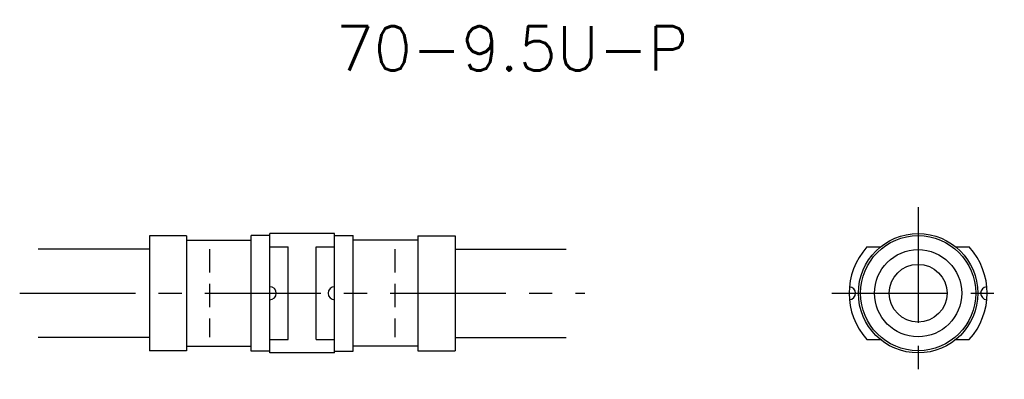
# Model space of a CAD drawing. Extents: x 103 to 209, y 91 to 130.
import ezdxf
from ezdxf.enums import TextEntityAlignment as Align

# ---------------------------------------------------------------- set-up
doc = ezdxf.new("R2010")
doc.units = 0
doc.header["$LTSCALE"] = 10
doc.linetypes.add('CENTER', pattern=[2, 1.25, -0.25, 0.25, -0.25])
doc.linetypes.add('HIDDEN', pattern=[0.375, 0.25, -0.125])
doc.layers.get('0').update_dxf_attribs({"linetype": 'CONTINUOUS'})
for name, color, linetype in [('HOJO', 4, 'CONTINUOUS'), ('L-CENTER', 1, 'CENTER'), ('L-HIDDEN', 3, 'HIDDEN')]:
    doc.layers.add(name, color=color, linetype=linetype)
doc.styles.add('BIGFONT', font='txt', dxfattribs={"bigfont": 'bigfont'})

msp = doc.modelspace()

# ---------------------------------------------------------------- linework, layer by layer
for p, q in [((137, 106.45), (130, 106.45)), ((130, 93.55), (130, 106.45)), ((137, 93.55), (137, 106.45)), ((117, 106.21), (117, 93.78)), ((121, 106.21), (117, 106.21)), ((121, 106.21), (121, 93.78)), ((121, 105.74), (128, 105.74)), ((130, 106.25), (128, 106.25)), ((128, 93.75), (128, 106.25)), ((137, 106.25), (139, 106.25)), ((139, 93.75), (139, 106.25)), ((146, 105.74), (139, 105.74)), ((146, 106.21), (146, 93.78)), ((146, 106.21), (150, 106.21)), ((150, 106.21), (150, 93.78)), ((130, 105), (132, 105)), ((132, 95), (132, 105)), ((135, 95), (135, 105)), ((135, 105), (137, 105)), ((194.48, 105), (195.93, 105)), ((204.07, 105), (205.52, 105)), ((130, 95), (132, 95)), ((135, 95), (137, 95)), ((194.48, 95), (195.93, 95)), ((204.07, 95), (205.52, 95)), ((121, 93.78), (117, 93.78)), ((121, 94.26), (128, 94.26)), ((130, 93.75), (128, 93.75)), ((137, 93.55), (130, 93.55)), ((137, 93.75), (139, 93.75)), ((146, 94.26), (139, 94.26)), ((146, 93.78), (150, 93.78))]:
    msp.add_line(p, q)
for radius in [6.45, 6.22, 4.71, 3.12]:
    msp.add_circle((200, 100), radius)
for centre, radius, start, end in [((200, 100), 7.45, 137.8448, 222.1552), ((200, 100), 7.45, 317.8448, 42.1552), ((130, 100), 0.7, 270, 90), ((137, 100), 0.7, 90, 270), ((192.55, 100), 0.7, 273.8482, 86.1518), ((207.45, 100), 0.7, 93.8482, 266.1518)]:
    msp.add_arc(centre, radius, start, end)
at = {"layer": 'HOJO'}
for p, q in [((117, 104.76), (105, 104.76)), ((150, 104.76), (162, 104.76)), ((117, 95.23), (105, 95.23)), ((150, 95.23), (162, 95.23))]:
    msp.add_line(p, q, dxfattribs=at)
at = {"layer": 'L-CENTER'}
for p, q in [((200, 109.31), (200, 90.69)), ((103, 100), (164, 100)), ((190.69, 100), (209.31, 100))]:
    msp.add_line(p, q, dxfattribs=at)
at = {"layer": 'L-HIDDEN'}
for p, q in [((123.5, 104.75), (123.5, 95.25)), ((143.5, 104.75), (143.5, 95.25))]:
    msp.add_line(p, q, dxfattribs=at)

# ---------------------------------------------------------------- texts
at = {"layer": 'HOJO', "style": 'BIGFONT'}
msp.add_text('70-9.5U-P', height=4.8, dxfattribs=at).set_placement((156.15, 126.45), align=Align.MIDDLE)

doc.saveas('drawing.dxf')
